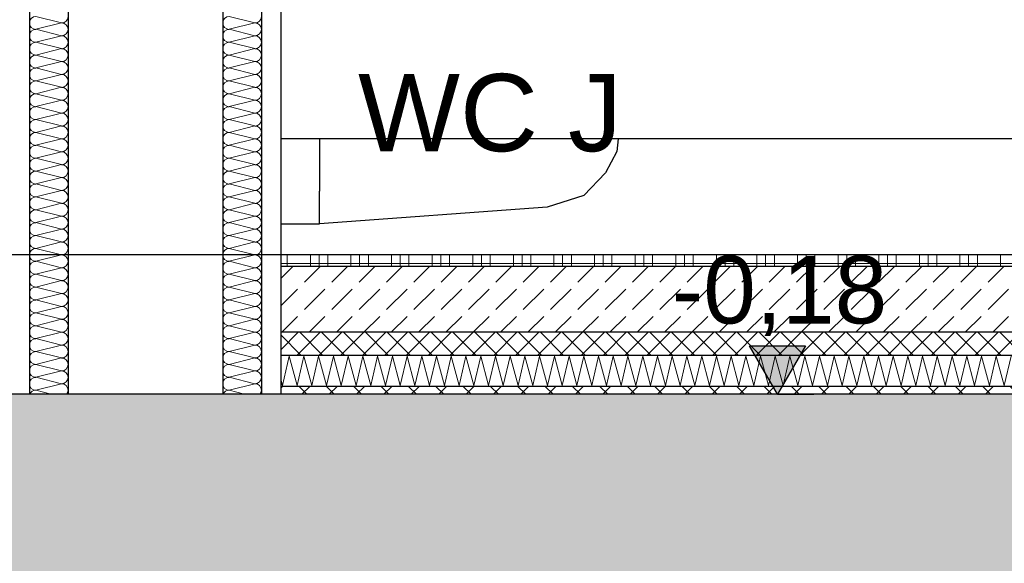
# Model space of a CAD drawing. Header units: metres. Extents: x -12 to 62.3, y -22.2 to 2.8.
# Tile 51 of 214: x 15.6 to 16.9, y -10.6 to -9.9. Entities that reach past the tile are written whole.
import ezdxf

# ---------------------------------------------------------------- set-up
doc = ezdxf.new("R2010")
doc.units = ezdxf.units.M
doc.header["$LTSCALE"] = 20
doc.header["$MEASUREMENT"] = 0
doc.layers.get('0').update_dxf_attribs({"color": 8, "lineweight": 9})
doc.layers.get('Defpoints').update_dxf_attribs({"color": 8, "lineweight": 9})
for name, color, linetype in [('Neubau_A-Decken', 8, 'Continuous'), ('Neubau_A-Installationswände', 8, 'Continuous'), ('Neubau_B-Bodenaufbau', 8, 'Continuous'), ('Neubau_C-Sanitär', 8, 'Continuous'), ('Neubau_T-Bemaßung', 8, 'Continuous'), ('Neubau_T-Text', 8, 'Continuous')]:
    doc.layers.add(name, color=color, linetype=linetype)
doc.styles.add('ERSTELLTER_STIL_2', font='arial.ttf')
doc.dimstyles.new('ERSTELLTER_STIL__1', dxfattribs={"dimtxt": 0.0875, "dimasz": 0.059375, "dimexe": 0.18, "dimexo": 0.0625, "dimgap": 0, "dimtad": 1, "dimzin": 0, "dimdsep": 46, "dimtxsty": 'ERSTELLTER_STIL_2', "dimblk": 'ARROWHEAD_6', "dimblk1": 'ARROWHEAD_6', "dimblk2": 'ARROWHEAD_6', "dimcen": 0.09, "dimclrd": 7, "dimclre": 7, "dimclrt": 7, "dimazin": 0, "dimtfac": 1, "dimtdec": 4, "dimtmove": 0, "dimatfit": 3, "dimfxl": 1, "dimtolj": 1, "dimtzin": 0, "dimarcsym": 0})

# ---------------------------------------------------------------- blocks, each defined once
blk = doc.blocks.new('*X353', base_point=(-18420.1572, 0))
at = {"layer": 'Neubau_A-Installationswände', "color": 8, "linetype": 'Continuous', "lineweight": 9}
for p, q in [((-21357.4039, 0.3), (-21357.4372, 0.3083)), ((-21357.4039, 0.3), (-21357.4372, 0.2917)), ((-21357.4039, 0.2833), (-21357.4372, 0.2917)), ((-21357.4039, 0.2833), (-21357.4372, 0.275)), ((-21357.4039, 0.2667), (-21357.4372, 0.275)), ((-21357.4039, 0.2667), (-21357.4372, 0.2583)), ((-21357.4039, 0.25), (-21357.4372, 0.2583)), ((-21357.4039, 0.25), (-21357.4372, 0.2417)), ((-21357.4039, 0.2333), (-21357.4372, 0.2417)), ((-21357.4039, 0.2333), (-21357.4372, 0.225)), ((-21357.4039, 0.2167), (-21357.4372, 0.225)), ((-21357.4039, 0.2167), (-21357.4372, 0.2083)), ((-21357.4039, 0.2), (-21357.4372, 0.2083)), ((-21357.4039, 0.2), (-21357.4372, 0.1917)), ((-21357.4039, 0.1833), (-21357.4372, 0.1917)), ((-21357.4039, 0.1833), (-21357.4372, 0.175)), ((-21357.4039, 0.1667), (-21357.4372, 0.175)), ((-21357.4039, 0.1667), (-21357.4372, 0.1583)), ((-21357.4039, 0.15), (-21357.4372, 0.1583)), ((-21357.4039, 0.15), (-21357.4372, 0.1417)), ((-21357.4039, 0.1333), (-21357.4372, 0.1417)), ((-21357.4039, 0.1333), (-21357.4372, 0.125)), ((-21357.4039, 0.1167), (-21357.4372, 0.125)), ((-21357.4039, 0.1167), (-21357.4372, 0.1083)), ((-21357.4039, 0.1), (-21357.4372, 0.1083)), ((-21357.4039, 0.1), (-21357.4372, 0.0917)), ((-21357.4039, 0.0833), (-21357.4372, 0.0917)), ((-21357.4039, 0.0833), (-21357.4372, 0.075)), ((-21357.4039, 0.0667), (-21357.4372, 0.075)), ((-21357.4039, 0.0667), (-21357.4372, 0.0583)), ((-21357.4039, 0.05), (-21357.4372, 0.0583)), ((-21357.4039, 0.05), (-21357.4372, 0.0417)), ((-21357.4039, 0.0333), (-21357.4372, 0.0417)), ((-21357.4039, 0.0333), (-21357.4372, 0.025)), ((-21357.4039, 0.0167), (-21357.4372, 0.025)), ((-21357.4039, 0.0167), (-21357.4372, 0.0083)), ((-21357.4039, 0), (-21357.4372, 0.0083)), ((-21357.4039, 0), (-21357.4372, -0.0083)), ((-21357.4039, -0.0167), (-21357.4372, -0.0083)), ((-21357.4039, -0.0167), (-21357.4372, -0.025)), ((-21357.4039, -0.0333), (-21357.4372, -0.025)), ((-21357.4039, -0.0333), (-21357.4372, -0.0417)), ((-21357.4039, -0.05), (-21357.4372, -0.0417)), ((-21357.4039, -0.05), (-21357.4372, -0.0583)), ((-21357.4039, -0.0667), (-21357.4372, -0.0583)), ((-21357.4039, -0.0667), (-21357.4372, -0.075)), ((-21357.4039, -0.0833), (-21357.4372, -0.075)), ((-21357.4039, -0.0833), (-21357.4372, -0.0917)), ((-21357.4039, -0.1), (-21357.4372, -0.0917)), ((-21357.4039, -0.1), (-21357.4372, -0.1083)), ((-21357.4039, -0.1167), (-21357.4372, -0.1083)), ((-21357.4039, -0.1167), (-21357.4372, -0.125)), ((-21357.4039, -0.1333), (-21357.4372, -0.125)), ((-21357.4039, -0.1333), (-21357.4372, -0.1417)), ((-21357.4039, -0.15), (-21357.4372, -0.1417)), ((-21357.4039, -0.15), (-21357.4372, -0.1583)), ((-21357.4039, -0.1667), (-21357.4372, -0.1583)), ((-21357.4039, -0.1667), (-21357.4372, -0.175)), ((-21357.4172, -0.18), (-21357.4372, -0.175))]:
    blk.add_line(p, q, dxfattribs=at)
for centre, start, end in [((-21357.4372, 0.3), 90, 180), ((-21357.4039, 0.3083), 270, 0), ((-21357.4372, 0.3), 180, 270), ((-21357.4039, 0.2917), 0, 90), ((-21357.4372, 0.2833), 90, 180), ((-21357.4372, 0.2833), 180, 270), ((-21357.4039, 0.2917), 270, 0), ((-21357.4039, 0.275), 0, 90), ((-21357.4372, 0.2667), 90, 180), ((-21357.4039, 0.275), 270, 0), ((-21357.4372, 0.2667), 180, 270), ((-21357.4372, 0.25), 90, 180), ((-21357.4039, 0.2583), 0, 90), ((-21357.4039, 0.2583), 270, 0), ((-21357.4372, 0.25), 180, 270), ((-21357.4039, 0.2417), 0, 90), ((-21357.4372, 0.2333), 90, 180), ((-21357.4372, 0.2333), 180, 270), ((-21357.4039, 0.2417), 270, 0), ((-21357.4039, 0.225), 0, 90), ((-21357.4372, 0.2167), 90, 180), ((-21357.4372, 0.2167), 180, 270), ((-21357.4039, 0.225), 270, 0), ((-21357.4039, 0.2083), 0, 90), ((-21357.4372, 0.2), 90, 180), ((-21357.4039, 0.2083), 270, 0), ((-21357.4372, 0.2), 180, 270), ((-21357.4372, 0.1833), 90, 180), ((-21357.4039, 0.1917), 0, 90), ((-21357.4039, 0.1917), 270, 0), ((-21357.4372, 0.1833), 180, 270), ((-21357.4039, 0.175), 0, 90), ((-21357.4372, 0.1667), 90, 180), ((-21357.4372, 0.1667), 180, 270), ((-21357.4039, 0.175), 270, 0), ((-21357.4039, 0.1583), 0, 90), ((-21357.4372, 0.15), 90, 180), ((-21357.4039, 0.1583), 270, 0), ((-21357.4372, 0.15), 180, 270), ((-21357.4372, 0.1333), 90, 180), ((-21357.4039, 0.1417), 0, 90), ((-21357.4039, 0.1417), 270, 0), ((-21357.4372, 0.1333), 180, 270), ((-21357.4039, 0.125), 0, 90), ((-21357.4372, 0.1167), 90, 180), ((-21357.4372, 0.1167), 180, 270), ((-21357.4039, 0.125), 270, 0), ((-21357.4039, 0.1083), 0, 90), ((-21357.4372, 0.1), 90, 180), ((-21357.4039, 0.1083), 270, 0), ((-21357.4372, 0.1), 180, 270), ((-21357.4372, 0.0833), 90, 180), ((-21357.4039, 0.0917), 0, 90), ((-21357.4039, 0.0917), 270, 0), ((-21357.4372, 0.0833), 180, 270), ((-21357.4039, 0.075), 0, 90), ((-21357.4372, 0.0667), 90, 180), ((-21357.4372, 0.0667), 180, 270), ((-21357.4039, 0.075), 270, 0), ((-21357.4039, 0.0583), 0, 90), ((-21357.4372, 0.05), 90, 180), ((-21357.4039, 0.0583), 270, 0), ((-21357.4372, 0.05), 180, 270), ((-21357.4372, 0.0333), 90, 180), ((-21357.4039, 0.0417), 0, 90), ((-21357.4039, 0.0417), 270, 0), ((-21357.4372, 0.0333), 180, 270), ((-21357.4039, 0.025), 0, 90), ((-21357.4372, 0.0167), 90, 180), ((-21357.4372, 0.0167), 180, 270), ((-21357.4039, 0.025), 270, 0), ((-21357.4039, 0.0083), 0, 90), ((-21357.4372, 0), 90, 180), ((-21357.4039, 0.0083), 270, 0), ((-21357.4372, 0), 180, 270), ((-21357.4372, -0.0167), 90, 180), ((-21357.4039, -0.0083), 0, 90), ((-21357.4039, -0.0083), 270, 0), ((-21357.4372, -0.0167), 180, 270), ((-21357.4372, -0.0333), 90, 180), ((-21357.4039, -0.025), 0, 90), ((-21357.4039, -0.025), 270, 0), ((-21357.4372, -0.0333), 180, 270), ((-21357.4039, -0.0417), 0, 90), ((-21357.4372, -0.05), 90, 180), ((-21357.4372, -0.05), 180, 270), ((-21357.4039, -0.0417), 270, 0), ((-21357.4039, -0.0583), 0, 90), ((-21357.4372, -0.0667), 90, 180), ((-21357.4039, -0.0583), 270, 0), ((-21357.4372, -0.0667), 180, 270), ((-21357.4372, -0.0833), 90, 180), ((-21357.4039, -0.075), 0, 90), ((-21357.4039, -0.075), 270, 0), ((-21357.4372, -0.0833), 180, 270), ((-21357.4039, -0.0917), 0, 90), ((-21357.4372, -0.1), 90, 180), ((-21357.4372, -0.1), 180, 270), ((-21357.4039, -0.0917), 270, 0), ((-21357.4039, -0.1083), 0, 90), ((-21357.4372, -0.1167), 90, 180), ((-21357.4039, -0.1083), 270, 0), ((-21357.4372, -0.1167), 180, 270), ((-21357.4372, -0.1333), 90, 180), ((-21357.4039, -0.125), 0, 90), ((-21357.4039, -0.125), 270, 0), ((-21357.4372, -0.1333), 180, 270), ((-21357.4039, -0.1417), 0, 90), ((-21357.4372, -0.15), 90, 180), ((-21357.4372, -0.15), 180, 270), ((-21357.4039, -0.1417), 270, 0), ((-21357.4039, -0.1583), 0, 90), ((-21357.4372, -0.1667), 90, 180), ((-21357.4039, -0.1583), 270, 0), ((-21357.4372, -0.1667), 180, 270), ((-21357.4372, -0.1833), 90, 156.4218), ((-21357.4039, -0.175), 0, 90), ((-21357.4039, -0.175), 323.1301, 0)]:
    blk.add_arc(centre, 0.00833, start, end, dxfattribs=at)
blk = doc.blocks.new('*X354', base_point=(-18420.1572, 0))
at = {"layer": 'Neubau_A-Installationswände', "color": 8, "linetype": 'Continuous', "lineweight": 9}
for p, q in [((-21357.1539, 0.3), (-21357.1872, 0.3083)), ((-21357.1539, 0.3), (-21357.1872, 0.2917)), ((-21357.1539, 0.2833), (-21357.1872, 0.2917)), ((-21357.1539, 0.2833), (-21357.1872, 0.275)), ((-21357.1539, 0.2667), (-21357.1872, 0.275)), ((-21357.1539, 0.2667), (-21357.1872, 0.2583)), ((-21357.1539, 0.25), (-21357.1872, 0.2583)), ((-21357.1539, 0.25), (-21357.1872, 0.2417)), ((-21357.1539, 0.2333), (-21357.1872, 0.2417)), ((-21357.1539, 0.2333), (-21357.1872, 0.225)), ((-21357.1539, 0.2167), (-21357.1872, 0.225)), ((-21357.1539, 0.2167), (-21357.1872, 0.2083)), ((-21357.1539, 0.2), (-21357.1872, 0.2083)), ((-21357.1539, 0.2), (-21357.1872, 0.1917)), ((-21357.1539, 0.1833), (-21357.1872, 0.1917)), ((-21357.1539, 0.1833), (-21357.1872, 0.175)), ((-21357.1539, 0.1667), (-21357.1872, 0.175)), ((-21357.1539, 0.1667), (-21357.1872, 0.1583)), ((-21357.1539, 0.15), (-21357.1872, 0.1583)), ((-21357.1539, 0.15), (-21357.1872, 0.1417)), ((-21357.1539, 0.1333), (-21357.1872, 0.1417)), ((-21357.1539, 0.1333), (-21357.1872, 0.125)), ((-21357.1539, 0.1167), (-21357.1872, 0.125)), ((-21357.1539, 0.1167), (-21357.1872, 0.1083)), ((-21357.1539, 0.1), (-21357.1872, 0.1083)), ((-21357.1539, 0.1), (-21357.1872, 0.0917)), ((-21357.1539, 0.0833), (-21357.1872, 0.0917)), ((-21357.1539, 0.0833), (-21357.1872, 0.075)), ((-21357.1539, 0.0667), (-21357.1872, 0.075)), ((-21357.1539, 0.0667), (-21357.1872, 0.0583)), ((-21357.1539, 0.05), (-21357.1872, 0.0583)), ((-21357.1539, 0.05), (-21357.1872, 0.0417)), ((-21357.1539, 0.0333), (-21357.1872, 0.0417)), ((-21357.1539, 0.0333), (-21357.1872, 0.025)), ((-21357.1539, 0.0167), (-21357.1872, 0.025)), ((-21357.1539, 0.0167), (-21357.1872, 0.0083)), ((-21357.1539, 0), (-21357.1872, 0.0083)), ((-21357.1539, 0), (-21357.1872, -0.0083)), ((-21357.1539, -0.0167), (-21357.1872, -0.0083)), ((-21357.1539, -0.0167), (-21357.1872, -0.025)), ((-21357.1539, -0.0333), (-21357.1872, -0.025)), ((-21357.1539, -0.0333), (-21357.1872, -0.0417)), ((-21357.1539, -0.05), (-21357.1872, -0.0417)), ((-21357.1539, -0.05), (-21357.1872, -0.0583)), ((-21357.1539, -0.0667), (-21357.1872, -0.0583)), ((-21357.1539, -0.0667), (-21357.1872, -0.075)), ((-21357.1539, -0.0833), (-21357.1872, -0.075)), ((-21357.1539, -0.0833), (-21357.1872, -0.0917)), ((-21357.1539, -0.1), (-21357.1872, -0.0917)), ((-21357.1539, -0.1), (-21357.1872, -0.1083)), ((-21357.1539, -0.1167), (-21357.1872, -0.1083)), ((-21357.1539, -0.1167), (-21357.1872, -0.125)), ((-21357.1539, -0.1333), (-21357.1872, -0.125)), ((-21357.1539, -0.1333), (-21357.1872, -0.1417)), ((-21357.1539, -0.15), (-21357.1872, -0.1417)), ((-21357.1539, -0.15), (-21357.1872, -0.1583)), ((-21357.1539, -0.1667), (-21357.1872, -0.1583)), ((-21357.1539, -0.1667), (-21357.1872, -0.175)), ((-21357.1672, -0.18), (-21357.1872, -0.175))]:
    blk.add_line(p, q, dxfattribs=at)
for centre, start, end in [((-21357.1872, 0.3), 90, 180), ((-21357.1539, 0.3083), 270, 0), ((-21357.1872, 0.3), 180, 270), ((-21357.1539, 0.2917), 0, 90), ((-21357.1872, 0.2833), 90, 180), ((-21357.1872, 0.2833), 180, 270), ((-21357.1539, 0.2917), 270, 0), ((-21357.1539, 0.275), 0, 90), ((-21357.1872, 0.2667), 90, 180), ((-21357.1539, 0.275), 270, 0), ((-21357.1872, 0.2667), 180, 270), ((-21357.1872, 0.25), 90, 180), ((-21357.1539, 0.2583), 0, 90), ((-21357.1539, 0.2583), 270, 0), ((-21357.1872, 0.25), 180, 270), ((-21357.1539, 0.2417), 0, 90), ((-21357.1872, 0.2333), 90, 180), ((-21357.1872, 0.2333), 180, 270), ((-21357.1539, 0.2417), 270, 0), ((-21357.1539, 0.225), 0, 90), ((-21357.1872, 0.2167), 90, 180), ((-21357.1872, 0.2167), 180, 270), ((-21357.1539, 0.225), 270, 0), ((-21357.1539, 0.2083), 0, 90), ((-21357.1872, 0.2), 90, 180), ((-21357.1539, 0.2083), 270, 0), ((-21357.1872, 0.2), 180, 270), ((-21357.1872, 0.1833), 90, 180), ((-21357.1539, 0.1917), 0, 90), ((-21357.1539, 0.1917), 270, 0), ((-21357.1872, 0.1833), 180, 270), ((-21357.1539, 0.175), 0, 90), ((-21357.1872, 0.1667), 90, 180), ((-21357.1872, 0.1667), 180, 270), ((-21357.1539, 0.175), 270, 0), ((-21357.1539, 0.1583), 0, 90), ((-21357.1872, 0.15), 90, 180), ((-21357.1539, 0.1583), 270, 0), ((-21357.1872, 0.15), 180, 270), ((-21357.1872, 0.1333), 90, 180), ((-21357.1539, 0.1417), 0, 90), ((-21357.1539, 0.1417), 270, 0), ((-21357.1872, 0.1333), 180, 270), ((-21357.1539, 0.125), 0, 90), ((-21357.1872, 0.1167), 90, 180), ((-21357.1872, 0.1167), 180, 270), ((-21357.1539, 0.125), 270, 0), ((-21357.1539, 0.1083), 0, 90), ((-21357.1872, 0.1), 90, 180), ((-21357.1539, 0.1083), 270, 0), ((-21357.1872, 0.1), 180, 270), ((-21357.1872, 0.0833), 90, 180), ((-21357.1539, 0.0917), 0, 90), ((-21357.1539, 0.0917), 270, 0), ((-21357.1872, 0.0833), 180, 270), ((-21357.1539, 0.075), 0, 90), ((-21357.1872, 0.0667), 90, 180), ((-21357.1872, 0.0667), 180, 270), ((-21357.1539, 0.075), 270, 0), ((-21357.1539, 0.0583), 0, 90), ((-21357.1872, 0.05), 90, 180), ((-21357.1539, 0.0583), 270, 0), ((-21357.1872, 0.05), 180, 270), ((-21357.1872, 0.0333), 90, 180), ((-21357.1539, 0.0417), 0, 90), ((-21357.1539, 0.0417), 270, 0), ((-21357.1872, 0.0333), 180, 270), ((-21357.1539, 0.025), 0, 90), ((-21357.1872, 0.0167), 90, 180), ((-21357.1872, 0.0167), 180, 270), ((-21357.1539, 0.025), 270, 0), ((-21357.1539, 0.0083), 0, 90), ((-21357.1872, 0), 90, 180), ((-21357.1539, 0.0083), 270, 0), ((-21357.1872, 0), 180, 270), ((-21357.1872, -0.0167), 90, 180), ((-21357.1539, -0.0083), 0, 90), ((-21357.1539, -0.0083), 270, 0), ((-21357.1872, -0.0167), 180, 270), ((-21357.1872, -0.0333), 90, 180), ((-21357.1539, -0.025), 0, 90), ((-21357.1539, -0.025), 270, 0), ((-21357.1872, -0.0333), 180, 270), ((-21357.1539, -0.0417), 0, 90), ((-21357.1872, -0.05), 90, 180), ((-21357.1872, -0.05), 180, 270), ((-21357.1539, -0.0417), 270, 0), ((-21357.1539, -0.0583), 0, 90), ((-21357.1872, -0.0667), 90, 180), ((-21357.1539, -0.0583), 270, 0), ((-21357.1872, -0.0667), 180, 270), ((-21357.1872, -0.0833), 90, 180), ((-21357.1539, -0.075), 0, 90), ((-21357.1539, -0.075), 270, 0), ((-21357.1872, -0.0833), 180, 270), ((-21357.1539, -0.0917), 0, 90), ((-21357.1872, -0.1), 90, 180), ((-21357.1872, -0.1), 180, 270), ((-21357.1539, -0.0917), 270, 0), ((-21357.1539, -0.1083), 0, 90), ((-21357.1872, -0.1167), 90, 180), ((-21357.1539, -0.1083), 270, 0), ((-21357.1872, -0.1167), 180, 270), ((-21357.1872, -0.1333), 90, 180), ((-21357.1539, -0.125), 0, 90), ((-21357.1539, -0.125), 270, 0), ((-21357.1872, -0.1333), 180, 270), ((-21357.1539, -0.1417), 0, 90), ((-21357.1872, -0.15), 90, 180), ((-21357.1872, -0.15), 180, 270), ((-21357.1539, -0.1417), 270, 0), ((-21357.1539, -0.1583), 0, 90), ((-21357.1872, -0.1667), 90, 180), ((-21357.1539, -0.1583), 270, 0), ((-21357.1872, -0.1667), 180, 270), ((-21357.1872, -0.1833), 90, 156.4218), ((-21357.1539, -0.175), 0, 90), ((-21357.1539, -0.175), 323.1301, 0)]:
    blk.add_arc(centre, 0.00833, start, end, dxfattribs=at)
blk = doc.blocks.new('ARROWHEAD_6')
at = {"color": 0, "linetype": 'Continuous', "lineweight": 0}
for p, q in [((-0.5, -0.5), (0.5, 0.5)), ((0, 0), (-1, 0))]:
    blk.add_line(p, q, dxfattribs=at)
blk = doc.blocks.new('*D503')
at = {"layer": 'Defpoints', "color": 0, "linetype": 'Continuous', "transparency": 16777216}
for p in [(2.6448, -10.355), (45.53, -10.355), (7.125, -10.655)]:
    blk.add_point(p, dxfattribs=at)
at = {"layer": 'Neubau_T-Bemaßung', "linetype": 'Continuous', "lineweight": -2, "transparency": 16777216}
for p, q in [((2.6448, -10.2956), (2.6448, -10.2363)), ((45.4675, -10.355), (2.4648, -10.355)), ((2.6448, -10.355), (2.6448, -10.3917)), ((2.6448, -10.655), (2.6448, -10.6186)), ((7.0625, -10.655), (2.4648, -10.655)), ((2.6448, -10.7144), (2.6448, -10.7738))]:
    blk.add_line(p, q, dxfattribs=at)
at = {"layer": 'Neubau_T-Bemaßung', "linetype": 'Continuous', "lineweight": -2, "transparency": 16777216, "xscale": 0.059375, "yscale": 0.059375, "zscale": 0.059375}
for p, rotation in [((2.6448, -10.355), 270), ((2.6448, -10.655), 90)]:
    blk.add_blockref('ARROWHEAD_6', p, dxfattribs=dict(at, rotation=rotation))
at = {"layer": 'Neubau_T-Bemaßung', "linetype": 'Continuous', "transparency": 16777216, "insert": (2.6448, -10.5051), "char_height": 0.0875, "attachment_point": 5, "rotation": 90, "style": 'ERSTELLTER_STIL_2'}
blk.add_mtext('\\A1;0.30', dxfattribs=at)
blk = doc.blocks.new('*D504')
at = {"layer": 'Defpoints', "color": 0, "linetype": 'Continuous', "transparency": 16777216}
for p in [(2.5311, -10.175), (55.892, -10.175), (45.53, -10.355)]:
    blk.add_point(p, dxfattribs=at)
at = {"layer": 'Neubau_T-Bemaßung', "linetype": 'Continuous', "lineweight": -2, "transparency": 16777216}
for p, q in [((2.5311, -10.175), (2.5311, -10.0772)), ((55.8295, -10.175), (2.3511, -10.175)), ((2.5311, -10.2956), (2.5311, -10.2344)), ((45.4675, -10.355), (2.3511, -10.355))]:
    blk.add_line(p, q, dxfattribs=at)
at = {"layer": 'Neubau_T-Bemaßung', "linetype": 'Continuous', "lineweight": -2, "transparency": 16777216, "xscale": 0.059375, "yscale": 0.059375, "zscale": 0.059375}
for p, rotation in [((2.5311, -10.175), 90), ((2.5311, -10.355), 270)]:
    blk.add_blockref('ARROWHEAD_6', p, dxfattribs=dict(at, rotation=rotation))
at = {"layer": 'Neubau_T-Bemaßung', "linetype": 'Continuous', "transparency": 16777216, "insert": (2.6448, -10.0772), "char_height": 0.0875, "attachment_point": 5, "rotation": 90, "style": 'ERSTELLTER_STIL_2'}
blk.add_mtext('\\A1;0.18', dxfattribs=at)
blk = doc.blocks.new('*D505')
at = {"layer": 'Defpoints', "color": 0, "linetype": 'Continuous', "transparency": 16777216}
for p in [(2.6448, -7.175), (42.69, -7.175), (55.892, -10.175)]:
    blk.add_point(p, dxfattribs=at)
at = {"layer": 'Neubau_T-Bemaßung', "linetype": 'Continuous', "lineweight": -2, "transparency": 16777216}
for p, q in [((42.6275, -7.175), (2.4648, -7.175)), ((2.6448, -7.2344), (2.6448, -8.565)), ((2.6448, -10.1156), (2.6448, -8.792)), ((55.8295, -10.175), (2.4648, -10.175))]:
    blk.add_line(p, q, dxfattribs=at)
at = {"layer": 'Neubau_T-Bemaßung', "linetype": 'Continuous', "lineweight": -2, "transparency": 16777216, "xscale": 0.059375, "yscale": 0.059375, "zscale": 0.059375}
for p, rotation in [((2.6448, -7.175), 90), ((2.6448, -10.175), 270)]:
    blk.add_blockref('ARROWHEAD_6', p, dxfattribs=dict(at, rotation=rotation))
at = {"layer": 'Neubau_T-Bemaßung', "linetype": 'Continuous', "transparency": 16777216, "insert": (2.6448, -8.6785), "char_height": 0.0875, "attachment_point": 5, "rotation": 90, "style": 'ERSTELLTER_STIL_2'}
blk.add_mtext('\\A1;3.00', dxfattribs=at)
blk = doc.blocks.new('*D444')
at = {"layer": 'Defpoints', "color": 0, "linetype": 'Continuous', "transparency": 16777216}
for p in [(2.9948, -10.355), (45.53, -10.355), (3.1774, -10.655)]:
    blk.add_point(p, dxfattribs=at)
at = {"layer": 'Neubau_T-Bemaßung', "linetype": 'Continuous', "lineweight": -2, "transparency": 16777216}
for p, q in [((2.9948, -10.2956), (2.9948, -10.2363)), ((45.4675, -10.355), (2.8148, -10.355)), ((2.9948, -10.355), (2.9948, -10.3917)), ((2.9948, -10.655), (2.9948, -10.6186)), ((3.1149, -10.655), (2.8148, -10.655)), ((2.9948, -10.7144), (2.9948, -10.7738))]:
    blk.add_line(p, q, dxfattribs=at)
at = {"layer": 'Neubau_T-Bemaßung', "linetype": 'Continuous', "lineweight": -2, "transparency": 16777216, "xscale": 0.059375, "yscale": 0.059375, "zscale": 0.059375}
for p, rotation in [((2.9948, -10.355), 270), ((2.9948, -10.655), 90)]:
    blk.add_blockref('ARROWHEAD_6', p, dxfattribs=dict(at, rotation=rotation))
at = {"layer": 'Neubau_T-Bemaßung', "linetype": 'Continuous', "transparency": 16777216, "insert": (2.9948, -10.5051), "char_height": 0.0875, "attachment_point": 5, "rotation": 90, "style": 'ERSTELLTER_STIL_2'}
blk.add_mtext('\\A1;0.30', dxfattribs=at)
blk = doc.blocks.new('*D445')
at = {"layer": 'Defpoints', "color": 0, "linetype": 'Continuous', "transparency": 16777216}
for p in [(2.9948, -6.495), (22.615, -6.495), (45.53, -10.355)]:
    blk.add_point(p, dxfattribs=at)
at = {"layer": 'Neubau_T-Bemaßung', "linetype": 'Continuous', "lineweight": -2, "transparency": 16777216}
for p, q in [((22.5525, -6.495), (2.8148, -6.495)), ((2.9948, -6.5544), (2.9948, -8.3149)), ((2.9948, -10.2956), (2.9948, -8.5421)), ((45.4675, -10.355), (2.8148, -10.355))]:
    blk.add_line(p, q, dxfattribs=at)
at = {"layer": 'Neubau_T-Bemaßung', "linetype": 'Continuous', "lineweight": -2, "transparency": 16777216, "xscale": 0.059375, "yscale": 0.059375, "zscale": 0.059375}
for p, rotation in [((2.9948, -6.495), 90), ((2.9948, -10.355), 270)]:
    blk.add_blockref('ARROWHEAD_6', p, dxfattribs=dict(at, rotation=rotation))
at = {"layer": 'Neubau_T-Bemaßung', "linetype": 'Continuous', "transparency": 16777216, "insert": (2.9948, -8.4285), "char_height": 0.0875, "attachment_point": 5, "rotation": 90, "style": 'ERSTELLTER_STIL_2'}
blk.add_mtext('\\A1;3.86', dxfattribs=at)
blk = doc.blocks.new('*D415')
at = {"layer": 'Defpoints', "color": 0, "linetype": 'Continuous', "transparency": 16777216}
for p in [(8.8736, -10.355), (45.53, -10.355), (0.2, -10.655)]:
    blk.add_point(p, dxfattribs=at)
at = {"layer": 'Neubau_T-Bemaßung', "linetype": 'Continuous', "lineweight": -2, "transparency": 16777216}
for p, q in [((45.4675, -10.355), (8.6936, -10.355)), ((8.8736, -10.4144), (8.8736, -10.5956)), ((0.2625, -10.655), (9.0536, -10.655)), ((8.8736, -10.655), (8.8736, -10.7531))]:
    blk.add_line(p, q, dxfattribs=at)
at = {"layer": 'Neubau_T-Bemaßung', "linetype": 'Continuous', "lineweight": -2, "transparency": 16777216, "xscale": 0.059375, "yscale": 0.059375, "zscale": 0.059375}
for p, rotation in [((8.8736, -10.355), 90), ((8.8736, -10.655), 270)]:
    blk.add_blockref('ARROWHEAD_6', p, dxfattribs=dict(at, rotation=rotation))
at = {"layer": 'Neubau_T-Bemaßung', "linetype": 'Continuous', "transparency": 16777216, "insert": (8.7601, -10.7531), "char_height": 0.0875, "attachment_point": 5, "rotation": 90, "style": 'ERSTELLTER_STIL_2'}
blk.add_mtext('\\A1;0.30', dxfattribs=at)
blk = doc.blocks.new('*D416')
at = {"layer": 'Defpoints', "color": 0, "linetype": 'Continuous', "transparency": 16777216}
for p in [(8.8739, -10.175), (55.892, -10.175), (45.53, -10.355)]:
    blk.add_point(p, dxfattribs=at)
at = {"layer": 'Neubau_T-Bemaßung', "linetype": 'Continuous', "lineweight": -2, "transparency": 16777216}
for p, q in [((55.8295, -10.175), (8.6939, -10.175)), ((8.8739, -10.2344), (8.8739, -10.2956)), ((45.4675, -10.355), (8.6939, -10.355)), ((8.8739, -10.355), (8.8739, -10.4531))]:
    blk.add_line(p, q, dxfattribs=at)
at = {"layer": 'Neubau_T-Bemaßung', "linetype": 'Continuous', "lineweight": -2, "transparency": 16777216, "xscale": 0.059375, "yscale": 0.059375, "zscale": 0.059375}
for p, rotation in [((8.8739, -10.175), 90), ((8.8739, -10.355), 270)]:
    blk.add_blockref('ARROWHEAD_6', p, dxfattribs=dict(at, rotation=rotation))
at = {"layer": 'Neubau_T-Bemaßung', "linetype": 'Continuous', "transparency": 16777216, "insert": (8.7601, -10.4531), "char_height": 0.0875, "attachment_point": 5, "rotation": 90, "style": 'ERSTELLTER_STIL_2'}
blk.add_mtext('\\A1;0.18', dxfattribs=at)
blk = doc.blocks.new('*D417')
at = {"layer": 'Defpoints', "color": 0, "linetype": 'Continuous', "transparency": 16777216}
for p in [(8.7601, -6.825), (8.9865, -6.825), (55.892, -10.175)]:
    blk.add_point(p, dxfattribs=at)
at = {"layer": 'Neubau_T-Bemaßung', "linetype": 'Continuous', "lineweight": -2, "transparency": 16777216}
for p, q in [((8.924, -6.825), (8.5801, -6.825)), ((8.7601, -6.8844), (8.7601, -8.4563)), ((8.7601, -10.1156), (8.7601, -8.6842)), ((55.8295, -10.175), (8.5801, -10.175))]:
    blk.add_line(p, q, dxfattribs=at)
at = {"layer": 'Neubau_T-Bemaßung', "linetype": 'Continuous', "lineweight": -2, "transparency": 16777216, "xscale": 0.059375, "yscale": 0.059375, "zscale": 0.059375}
for p, rotation in [((8.7601, -6.825), 90), ((8.7601, -10.175), 270)]:
    blk.add_blockref('ARROWHEAD_6', p, dxfattribs=dict(at, rotation=rotation))
at = {"layer": 'Neubau_T-Bemaßung', "linetype": 'Continuous', "transparency": 16777216, "insert": (8.7601, -8.5702), "char_height": 0.0875, "attachment_point": 5, "rotation": 90, "style": 'ERSTELLTER_STIL_2'}
blk.add_mtext('\\A1;3.35', dxfattribs=at)
blk = doc.blocks.new('*D428')
at = {"layer": 'Defpoints', "color": 0, "linetype": 'Continuous', "transparency": 16777216}
for p in [(9.1101, -10.355), (45.53, -10.355), (3.1774, -10.655)]:
    blk.add_point(p, dxfattribs=at)
at = {"layer": 'Neubau_T-Bemaßung', "linetype": 'Continuous', "lineweight": -2, "transparency": 16777216}
for p, q in [((9.1101, -10.2956), (9.1101, -10.2363)), ((45.4675, -10.355), (8.9301, -10.355)), ((9.1101, -10.355), (9.1101, -10.3917)), ((9.1101, -10.655), (9.1101, -10.6186)), ((3.2399, -10.655), (9.2901, -10.655)), ((9.1101, -10.7144), (9.1101, -10.7738))]:
    blk.add_line(p, q, dxfattribs=at)
at = {"layer": 'Neubau_T-Bemaßung', "linetype": 'Continuous', "lineweight": -2, "transparency": 16777216, "xscale": 0.059375, "yscale": 0.059375, "zscale": 0.059375}
for p, rotation in [((9.1101, -10.355), 270), ((9.1101, -10.655), 90)]:
    blk.add_blockref('ARROWHEAD_6', p, dxfattribs=dict(at, rotation=rotation))
at = {"layer": 'Neubau_T-Bemaßung', "linetype": 'Continuous', "transparency": 16777216, "insert": (9.1101, -10.5051), "char_height": 0.0875, "attachment_point": 5, "rotation": 90, "style": 'ERSTELLTER_STIL_2'}
blk.add_mtext('\\A1;0.30', dxfattribs=at)
blk = doc.blocks.new('*D429')
at = {"layer": 'Defpoints', "color": 0, "linetype": 'Continuous', "transparency": 16777216}
for p in [(9.1101, -6.495), (22.615, -6.495), (45.53, -10.355)]:
    blk.add_point(p, dxfattribs=at)
at = {"layer": 'Neubau_T-Bemaßung', "linetype": 'Continuous', "lineweight": -2, "transparency": 16777216}
for p, q in [((22.5525, -6.495), (8.9301, -6.495)), ((9.1101, -6.5544), (9.1101, -8.3149)), ((9.1101, -10.2956), (9.1101, -8.5421)), ((45.4675, -10.355), (8.9301, -10.355))]:
    blk.add_line(p, q, dxfattribs=at)
at = {"layer": 'Neubau_T-Bemaßung', "linetype": 'Continuous', "lineweight": -2, "transparency": 16777216, "xscale": 0.059375, "yscale": 0.059375, "zscale": 0.059375}
for p, rotation in [((9.1101, -6.495), 90), ((9.1101, -10.355), 270)]:
    blk.add_blockref('ARROWHEAD_6', p, dxfattribs=dict(at, rotation=rotation))
at = {"layer": 'Neubau_T-Bemaßung', "linetype": 'Continuous', "transparency": 16777216, "insert": (9.1101, -8.4285), "char_height": 0.0875, "attachment_point": 5, "rotation": 90, "style": 'ERSTELLTER_STIL_2'}
blk.add_mtext('\\A1;3.86', dxfattribs=at)

msp = doc.modelspace()

# ---------------------------------------------------------------- hatches: boundary and pattern name
at = {"layer": 'Neubau_A-Decken', "linetype": 'Continuous'}
h = msp.add_hatch(dxfattribs=at)
h.set_pattern_fill('BETON__STAHLBETON_0001', color=256, style=0, pattern_type=2)
h.set_pattern_definition([(45, (2952.9134, -10.175), (-0.0848528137, 0.0848528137), []), (45, (2952.87097, -10.13257), (-0.0848528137, 0.0848528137), [0.09, -0.03])])
h.paths.add_polyline_path([(45.53, -10.355), (14.55, -10.355), (14.55, -10.655), (45.53, -10.655)])
at = {"layer": 'Neubau_B-Bodenaufbau', "linetype": 'Continuous'}
h = msp.add_hatch(dxfattribs=at)
h.set_pattern_fill('BETON__UNBEWEHRT_0001', color=256, style=0, pattern_type=2)
h.set_pattern_definition([(45, (2952.9134, -10.175), (-0.0353553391, 0.0353553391), [0.0375, -0.0125]), (45, (2952.9134, -10.139645), (-0.0353553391, 0.0353553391), [0.0375, -0.0125])])
h.paths.add_polyline_path([(15.95, -10.19), (15.95, -10.275), (18.25, -10.275), (18.25, -10.19)])
h = msp.add_hatch(dxfattribs=at)
h.set_pattern_fill('DÄMMUNG__HART_2_0001', color=256, style=0, pattern_type=2)
h.set_pattern_definition([(45, (2952.9134, -10.175), (-0.01414213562, 0.01414213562), []), (135, (2952.9134, -10.175), (0.01414213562, 0.01414213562), [])])
h.paths.add_polyline_path([(15.95, -10.275), (15.95, -10.305), (18.25, -10.305), (18.25, -10.275)])
h = msp.add_hatch(dxfattribs=at)
h.set_pattern_fill('GUßASPHALT_0001', color=256, style=0, pattern_type=2)
h.set_pattern_definition([(45, (2952.9134, -10.175), (-0.01767766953, 0.01767766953), []), (135, (2952.9134, -10.175), (0.01767766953, 0.01767766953), [])])
h.paths.add_polyline_path([(15.95, -10.355), (18.25, -10.355), (18.25, -10.345), (15.95, -10.345)])
at = {"layer": 'Neubau_T-Bemaßung', "linetype": 'Continuous'}
msp.add_hatch(color=256, dxfattribs=at).paths.add_polyline_path([(16.5926, -10.355), (16.6288, -10.2925), (16.5563, -10.2925)])

# ---------------------------------------------------------------- linework, layer by layer
at = {"layer": 'Neubau_A-Decken', "linetype": 'Continuous', "flags": 128}
msp.add_lwpolyline([(45.39, -10.355), (40.005, -10.355), (20.495, -10.355), (18.45, -10.355), (18.4375, -10.355), (18.425, -10.355), (18.275, -10.355), (18.2625, -10.355), (18.25, -10.355), (15.95, -10.355), (15.9375, -10.355), (15.925, -10.355), (15.875, -10.355), (15.675, -10.355), (15.625, -10.355), (15.6125, -10.355), (15.6, -10.355), (14.55, -10.355)], dxfattribs=at)
at = {"layer": 'Neubau_A-Installationswände', "linetype": 'Continuous'}
for p, q in [((15.625, -6.495), (15.625, -10.355)), ((15.675, -6.495), (15.675, -10.355)), ((15.875, -6.495), (15.875, -10.355)), ((15.925, -6.495), (15.925, -10.355)), ((15.95, -9.4135), (15.95, -10.175))]:
    msp.add_line(p, q, dxfattribs=at)
at = {"layer": 'Neubau_B-Bodenaufbau', "linetype": 'Continuous'}
for p, q in [((18.25, -10.175), (15.95, -10.175)), ((18.25, -10.19), (15.95, -10.19)), ((18.25, -10.275), (15.95, -10.275)), ((18.25, -10.305), (15.95, -10.305)), ((18.25, -10.345), (15.95, -10.345))]:
    msp.add_line(p, q, dxfattribs=at)
at = {"layer": 'Neubau_B-Bodenaufbau', "linetype": 'Continuous', "lineweight": 9}
for p, q in [((15.9584, -10.175), (15.9584, -10.19)), ((15.9884, -10.175), (15.9884, -10.19)), ((15.9996, -10.175), (15.9996, -10.19)), ((16.0109, -10.175), (16.0109, -10.19)), ((16.0409, -10.175), (16.0409, -10.19)), ((16.0521, -10.175), (16.0521, -10.19)), ((16.0634, -10.175), (16.0634, -10.19)), ((16.0934, -10.175), (16.0934, -10.19)), ((16.1046, -10.175), (16.1046, -10.19)), ((16.1159, -10.175), (16.1159, -10.19)), ((16.1459, -10.175), (16.1459, -10.19)), ((16.1571, -10.175), (16.1571, -10.19)), ((16.1684, -10.175), (16.1684, -10.19)), ((16.1984, -10.175), (16.1984, -10.19)), ((16.2096, -10.175), (16.2096, -10.19)), ((16.2209, -10.175), (16.2209, -10.19)), ((16.2509, -10.175), (16.2509, -10.19)), ((16.2621, -10.175), (16.2621, -10.19)), ((16.2734, -10.175), (16.2734, -10.19)), ((16.3034, -10.175), (16.3034, -10.19)), ((16.3146, -10.175), (16.3146, -10.19)), ((16.3259, -10.175), (16.3259, -10.19)), ((16.3559, -10.175), (16.3559, -10.19)), ((16.3671, -10.175), (16.3671, -10.19)), ((16.3784, -10.175), (16.3784, -10.19)), ((16.4084, -10.175), (16.4084, -10.19)), ((16.4196, -10.175), (16.4196, -10.19)), ((16.4309, -10.175), (16.4309, -10.19)), ((16.4609, -10.175), (16.4609, -10.19)), ((16.4721, -10.175), (16.4721, -10.19)), ((16.4834, -10.175), (16.4834, -10.19)), ((16.5134, -10.175), (16.5134, -10.19)), ((16.5246, -10.175), (16.5246, -10.19)), ((16.5359, -10.175), (16.5359, -10.19)), ((16.5659, -10.175), (16.5659, -10.19)), ((16.5771, -10.175), (16.5771, -10.19)), ((16.5884, -10.175), (16.5884, -10.19)), ((16.6184, -10.175), (16.6184, -10.19)), ((16.6296, -10.175), (16.6296, -10.19)), ((16.6409, -10.175), (16.6409, -10.19)), ((16.6709, -10.175), (16.6709, -10.19)), ((16.6821, -10.175), (16.6821, -10.19)), ((16.6934, -10.175), (16.6934, -10.19)), ((16.7234, -10.175), (16.7234, -10.19)), ((16.7346, -10.175), (16.7346, -10.19)), ((16.7459, -10.175), (16.7459, -10.19)), ((16.7759, -10.175), (16.7759, -10.19)), ((16.7871, -10.175), (16.7871, -10.19)), ((16.7984, -10.175), (16.7984, -10.19)), ((16.8284, -10.175), (16.8284, -10.19)), ((16.8396, -10.175), (16.8396, -10.19)), ((16.8509, -10.175), (16.8509, -10.19)), ((16.8809, -10.175), (16.8809, -10.19)), ((15.95, -10.1862), (15.9584, -10.1862)), ((15.9584, -10.1862), (16.0109, -10.1862)), ((16.0109, -10.1862), (16.0634, -10.1862)), ((16.0634, -10.1862), (16.1159, -10.1862)), ((16.1159, -10.1862), (16.1684, -10.1862)), ((16.1684, -10.1862), (16.2209, -10.1862)), ((16.2209, -10.1862), (16.2734, -10.1862)), ((16.2734, -10.1862), (16.3259, -10.1862)), ((16.3259, -10.1862), (16.3784, -10.1862)), ((16.3784, -10.1862), (16.4309, -10.1862)), ((16.4309, -10.1862), (16.4834, -10.1862)), ((16.4834, -10.1862), (16.5359, -10.1862)), ((16.5359, -10.1862), (16.5884, -10.1862)), ((16.5884, -10.1862), (16.6409, -10.1862)), ((16.6409, -10.1862), (16.6934, -10.1862)), ((16.6934, -10.1862), (16.7459, -10.1862)), ((16.7459, -10.1862), (16.7984, -10.1862)), ((16.7984, -10.1862), (16.8509, -10.1862)), ((16.8509, -10.1862), (16.9034, -10.1862)), ((15.9522, -10.344), (15.961, -10.306)), ((15.961, -10.306), (15.9712, -10.344)), ((15.9712, -10.344), (15.9801, -10.306)), ((15.9801, -10.306), (15.9903, -10.344)), ((15.9903, -10.344), (15.9991, -10.306)), ((15.9991, -10.306), (16.0093, -10.344)), ((16.0093, -10.344), (16.0182, -10.306)), ((16.0182, -10.306), (16.0284, -10.344)), ((16.0284, -10.344), (16.0372, -10.306)), ((16.0372, -10.306), (16.0474, -10.344)), ((16.0474, -10.344), (16.0563, -10.306)), ((16.0563, -10.306), (16.0665, -10.344)), ((16.0665, -10.344), (16.0753, -10.306)), ((16.0753, -10.306), (16.0855, -10.344)), ((16.0855, -10.344), (16.0944, -10.306)), ((16.0944, -10.306), (16.1046, -10.344)), ((16.1046, -10.344), (16.1134, -10.306)), ((16.1134, -10.306), (16.1236, -10.344)), ((16.1236, -10.344), (16.1324, -10.306)), ((16.1324, -10.306), (16.1426, -10.344)), ((16.1426, -10.344), (16.1515, -10.306)), ((16.1515, -10.306), (16.1617, -10.344)), ((16.1617, -10.344), (16.1705, -10.306)), ((16.1705, -10.306), (16.1807, -10.344)), ((16.1807, -10.344), (16.1896, -10.306)), ((16.1896, -10.306), (16.1998, -10.344)), ((16.1998, -10.344), (16.2086, -10.306)), ((16.2086, -10.306), (16.2188, -10.344)), ((16.2188, -10.344), (16.2277, -10.306)), ((16.2277, -10.306), (16.2379, -10.344)), ((16.2379, -10.344), (16.2467, -10.306)), ((16.2467, -10.306), (16.2569, -10.344)), ((16.2569, -10.344), (16.2658, -10.306)), ((16.2658, -10.306), (16.276, -10.344)), ((16.276, -10.344), (16.2848, -10.306)), ((16.2848, -10.306), (16.295, -10.344)), ((16.295, -10.344), (16.3039, -10.306)), ((16.3039, -10.306), (16.3141, -10.344)), ((16.3141, -10.344), (16.3229, -10.306)), ((16.3229, -10.306), (16.3331, -10.344)), ((16.3331, -10.344), (16.342, -10.306)), ((16.342, -10.306), (16.3522, -10.344)), ((16.3522, -10.344), (16.361, -10.306)), ((16.361, -10.306), (16.3712, -10.344)), ((16.3712, -10.344), (16.3801, -10.306)), ((16.3801, -10.306), (16.3903, -10.344)), ((16.3903, -10.344), (16.3991, -10.306)), ((16.3991, -10.306), (16.4093, -10.344)), ((16.4093, -10.344), (16.4182, -10.306)), ((16.4182, -10.306), (16.4284, -10.344)), ((16.4284, -10.344), (16.4372, -10.306)), ((16.4372, -10.306), (16.4474, -10.344)), ((16.4474, -10.344), (16.4563, -10.306)), ((16.4563, -10.306), (16.4665, -10.344)), ((16.4665, -10.344), (16.4753, -10.306)), ((16.4753, -10.306), (16.4855, -10.344)), ((16.4855, -10.344), (16.4944, -10.306)), ((16.4944, -10.306), (16.5046, -10.344)), ((16.5046, -10.344), (16.5134, -10.306)), ((16.5134, -10.306), (16.5236, -10.344)), ((16.5236, -10.344), (16.5324, -10.306)), ((16.5324, -10.306), (16.5426, -10.344)), ((16.5426, -10.344), (16.5515, -10.306)), ((16.5515, -10.306), (16.5617, -10.344)), ((16.5617, -10.344), (16.5705, -10.306)), ((16.5705, -10.306), (16.5807, -10.344)), ((16.5807, -10.344), (16.5896, -10.306)), ((16.5896, -10.306), (16.5998, -10.344)), ((16.5998, -10.344), (16.6086, -10.306)), ((16.6086, -10.306), (16.6188, -10.344)), ((16.6188, -10.344), (16.6277, -10.306)), ((16.6277, -10.306), (16.6379, -10.344)), ((16.6379, -10.344), (16.6467, -10.306)), ((16.6467, -10.306), (16.6569, -10.344)), ((16.6569, -10.344), (16.6658, -10.306)), ((16.6658, -10.306), (16.676, -10.344)), ((16.676, -10.344), (16.6848, -10.306)), ((16.6848, -10.306), (16.695, -10.344)), ((16.695, -10.344), (16.7039, -10.306)), ((16.7039, -10.306), (16.7141, -10.344)), ((16.7141, -10.344), (16.7229, -10.306)), ((16.7229, -10.306), (16.7331, -10.344)), ((16.7331, -10.344), (16.742, -10.306)), ((16.742, -10.306), (16.7522, -10.344)), ((16.7522, -10.344), (16.761, -10.306)), ((16.761, -10.306), (16.7712, -10.344)), ((16.7712, -10.344), (16.7801, -10.306)), ((16.7801, -10.306), (16.7903, -10.344)), ((16.7903, -10.344), (16.7991, -10.306)), ((16.7991, -10.306), (16.8093, -10.344)), ((16.8093, -10.344), (16.8182, -10.306)), ((16.8182, -10.306), (16.8284, -10.344)), ((16.8284, -10.344), (16.8372, -10.306)), ((16.8372, -10.306), (16.8474, -10.344)), ((16.8474, -10.344), (16.8563, -10.306)), ((16.8563, -10.306), (16.8665, -10.344)), ((16.8665, -10.344), (16.8753, -10.306)), ((16.8753, -10.306), (16.8855, -10.344)), ((16.8855, -10.344), (16.8944, -10.306)), ((15.95, -10.3359), (15.9522, -10.344))]:
    msp.add_line(p, q, dxfattribs=at)
at = {"layer": 'Neubau_B-Bodenaufbau', "linetype": 'Continuous', "flags": 128}
msp.add_lwpolyline([(15.95, -10.175), (15.95, -10.19), (15.95, -10.275), (15.95, -10.305), (15.95, -10.345), (15.95, -10.355)], dxfattribs=at)
at = {"layer": 'Neubau_C-Sanitär', "linetype": 'Continuous'}
for p, q in [((17.17, -10.025), (15.95, -10.025)), ((16, -10.025), (16, -10.0292)), ((16, -10.0292), (16, -10.0928)), ((16.3863, -10.025), (16.3845, -10.0412)), ((16.3845, -10.0412), (16.3702, -10.0689)), ((16.3702, -10.0689), (16.3419, -10.0984)), ((16, -10.135), (16, -10.0928)), ((16.3419, -10.0984), (16.2945, -10.1131)), ((16.2945, -10.1131), (16, -10.135)), ((15.95, -10.135), (16, -10.135))]:
    msp.add_line(p, q, dxfattribs=at)
at = {"layer": 'Neubau_T-Bemaßung', "linetype": 'Continuous'}
for p, q in [((16.5926, -10.355), (16.5563, -10.2925)), ((16.5563, -10.2925), (16.6288, -10.2925)), ((16.6288, -10.2925), (16.5926, -10.355)), ((16.5926, -10.355), (16.5457, -10.355)), ((16.5926, -10.355), (16.6395, -10.355))]:
    msp.add_line(p, q, dxfattribs=at)

# ---------------------------------------------------------------- block references
at = {"layer": 'Neubau_A-Installationswände'}
for name in ['*X353', '*X354']:
    msp.add_blockref(name, (2952.9134, -10.175), dxfattribs=at)

# ---------------------------------------------------------------- texts
at = {"layer": 'Neubau_T-Bemaßung', "insert": (16.4558, -10.28), "char_height": 0.0875, "attachment_point": 7, "style": 'ERSTELLTER_STIL_2'}
msp.add_mtext('\\A1;-0,18', dxfattribs=at)
at = {"layer": 'Neubau_T-Text', "linetype": 'Continuous', "insert": (16.05, -10.0424), "char_height": 0.1, "attachment_point": 7, "style": 'ERSTELLTER_STIL_2'}
msp.add_mtext('\\A1;WC J', dxfattribs=at)

# ---------------------------------------------------------------- dimensions: what is measured, and where the dimension line sits
at = {"layer": 'Neubau_T-Bemaßung', "linetype": 'Continuous'}
for base, p1, p2, picture, middle in [((2.9948, -6.495), (45.53, -10.355), (22.615, -6.495), '*D445', (2.9948, -8.4285)), ((9.1101, -6.495), (45.53, -10.355), (22.615, -6.495), '*D429', (9.1101, -8.4285)), ((8.7601, -6.825), (55.892, -10.175), (8.9865, -6.825), '*D417', (8.7601, -8.5702)), ((2.6448, -7.175), (55.892, -10.175), (42.69, -7.175), '*D505', (2.6448, -8.6785)), ((2.5311, -10.175), (45.53, -10.355), (55.892, -10.175), '*D504', (2.6448, -10.0772)), ((8.8739, -10.175), (45.53, -10.355), (55.892, -10.175), '*D416', (8.7601, -10.4531)), ((2.6448, -10.355), (7.125, -10.655), (45.53, -10.355), '*D503', (2.6448, -10.5051)), ((2.9948, -10.355), (3.1774, -10.655), (45.53, -10.355), '*D444', (2.9948, -10.5051)), ((9.1101, -10.355), (3.1774, -10.655), (45.53, -10.355), '*D428', (9.1101, -10.5051)), ((8.8736, -10.355), (0.2, -10.655), (45.53, -10.355), '*D415', (8.7601, -10.7531))]:
    dim = msp.add_linear_dim(base=base, p1=p1, p2=p2, angle=90, dimstyle='ERSTELLTER_STIL__1', override={"dimclrd": 256, "dimclre": 256, "dimclrt": 256}, dxfattribs=at)
    dim.commit()
    dim.dimension.update_dxf_attribs({"geometry": picture, "text_midpoint": middle, "dimtype": 160, "text_rotation": 90})

doc.saveas('drawing.dxf')
